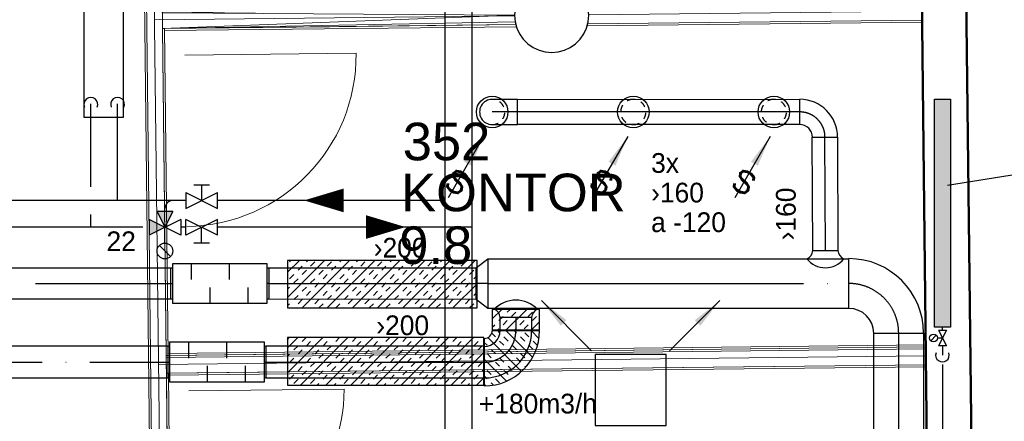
# Model space of a CAD drawing. Header units: millimetres. Extents: x 0 to 83130, y 0 to 57204.
# Tile 24 of 67: x 8817 to 15054, y 32799 to 35342. Entities that reach past the tile are written whole.
import ezdxf
from ezdxf.enums import TextEntityAlignment as Align

# ---------------------------------------------------------------- set-up
doc = ezdxf.new("R2010")
doc.units = ezdxf.units.MM
doc.header["$LTSCALE"] = 100
doc.header["$MEASUREMENT"] = 0
doc.header["$PDMODE"] = 1
for name, pattern in [('2V-CENT', [23, 20, -1.5, 0, -1.5]), ('V-GOMD', [0.8, 0.4, -0.4]), ('V-KU', [2, 1, 1]), ('V-V', [2, 1, 1])]:
    doc.linetypes.add(name, pattern=pattern)
doc.layers.get('0').update_dxf_attribs({"linetype": 'CONTINUOUS'})
for name, color, linetype in [('20603A200D001$0$832 Rominfo', 7, 'CONTINUOUS'), ('V060-', 3, 'CONTINUOUS'), ('V061-', 1, 'CONTINUOUS'), ('V070-', 3, 'CONTINUOUS'), ('V071-', 1, 'CONTINUOUS'), ('V100-', 6, 'CONTINUOUS'), ('V101', 3, 'CONTINUOUS'), ('V110', 1, 'CONTINUOUS'), ('V110-', 6, 'CONTINUOUS'), ('V111-', 1, 'CONTINUOUS'), ('xref', 7, 'CONTINUOUS')]:
    doc.layers.add(name, color=color, linetype=linetype)
for name, color, linetype, lineweight in [('20603A200D001$0$A-DOOR', 31, 'CONTINUOUS', 13), ('20603A200D001$0$A-WALL', 7, 'CONTINUOUS', 13), ('20603A200D001$0$S-COLS', 7, 'CONTINUOUS', 9)]:
    doc.layers.add(name, color=color, linetype=linetype, lineweight=lineweight)
doc.styles.add('20603A200D001$0$Arial', font='arial.ttf', dxfattribs={"height": 238.125})
doc.styles.add('FISO', font='fiso')
doc.styles.add('ISO', font='ISO')
doc.styles.add('SIMPLEX', font='SIMPLEX')

# ---------------------------------------------------------------- blocks, each defined once
blk = doc.blocks.new('TAK_P', base_point=(16247.5, 22586.5))
for p, q in [((16248, 22587), (16247, 22587)), ((16247, 22587), (16247, 22586)), ((16248, 22586), (16248, 22587)), ((16247, 22586), (16248, 22586))]:
    blk.add_line(p, q)
blk = doc.blocks.new('V420', base_point=(455, 404.5))
blk.add_line((455, 404.5), (464, 404.5))
blk.add_solid([(455, 404.5), (459, 405), (459, 404)])
blk = doc.blocks.new('V421', base_point=(455.5, 404.5))
at = {"rotation": 180}
blk.add_blockref('V420', (464.5, 404.5), dxfattribs=at)
blk = doc.blocks.new('V422', base_point=(16230, 22585))
blk.add_blockref('V420', (16230, 22585))
at = {"style": 'SIMPLEX'}
blk.add_text('s', height=4, rotation=90, dxfattribs=at).set_placement((16238, 22585), align=Align.CENTER)
blk = doc.blocks.new('CIRC_P', base_point=(16254, 22587))
blk.add_circle((16254, 22587), 0.5)
blk = doc.blocks.new('CBOJ90_NB', base_point=(86107.402, 31352.24))
at = {"color": 0, "linetype": 'ByBlock'}
blk.add_line((86106.402, 31352.24), (86107.402, 31352.24), dxfattribs=at)
blk = doc.blocks.new('CBOJ90_PB', base_point=(86107, 31352))
at = {"color": 0, "linetype": 'ByBlock'}
blk.add_arc((86106, 31353), 1, 270, 360, dxfattribs=at)
blk = doc.blocks.new('KBOJ90_PB', base_point=(86107, 31352))
at = {"color": 0, "linetype": 'ByBlock'}
for p, q in [((86106.5, 31353), (86107.5, 31353)), ((86106, 31352.5), (86106, 31351.5))]:
    blk.add_line(p, q, dxfattribs=at)
for radius in [1.5, 0.5]:
    blk.add_arc((86106, 31353), radius, 270, 360, dxfattribs=at)
blk = doc.blocks.new('3BOJ90_PB', base_point=(86107, 31352))
for p in [(86107, 31353), (86106, 31352)]:
    blk.add_point(p)
at = {"color": 1, "linetype": '2V-CENT'}
blk.add_blockref('CBOJ90_PB', (86107, 31352), dxfattribs=at)
at = {"color": 0, "linetype": 'ByBlock'}
blk.add_blockref('KBOJ90_PB', (86107, 31352), dxfattribs=at)
at = {"style": 'ISO', "flags": 3}
blk.add_attdef('0', (86107, 31352), '', height=1, dxfattribs=at)
blk = doc.blocks.new('LD_P')
for p, q in [((-0.5, 0.5), (-0.5, -0.5)), ((0.5, 0.5), (-0.5, 0.5)), ((0.5, -0.5), (0.5, 0.5)), ((-0.5, -0.5), (0.5, -0.5))]:
    blk.add_line(p, q)
at = {"color": 1}
for p, q in [((-0.3, 0.5), (-0.3, 0.1)), ((0.1, 0.5), (0.1, 0.1)), ((-0.1, -0.5), (-0.1, -0.1)), ((0.3, -0.5), (0.3, -0.1))]:
    blk.add_line(p, q, dxfattribs=at)
blk = doc.blocks.new('C3A', base_point=(16246, 22590.5))
at = {"color": 0, "linetype": 'ByBlock'}
blk.add_line((16247, 22590.5), (16246, 22590.5), dxfattribs=at)
blk = doc.blocks.new('K3A', base_point=(16246, 22590.5))
at = {"color": 0, "linetype": 'ByBlock'}
for p, q in [((16246, 22591), (16247, 22591)), ((16247, 22591), (16247, 22590)), ((16247, 22590), (16246, 22590))]:
    blk.add_line(p, q, dxfattribs=at)
blk = doc.blocks.new('33A', base_point=(16246, 22590.5))
blk.add_point((16247, 22590.5))
at = {"color": 0, "linetype": 'ByBlock'}
blk.add_blockref('K3A', (16246, 22590.5), dxfattribs=at)
at = {"color": 1, "linetype": '2V-CENT'}
blk.add_blockref('C3A', (16246, 22590.5), dxfattribs=at)
at = {"style": 'SIMPLEX', "flags": 3}
blk.add_attdef('0', (16246, 22590.5), '', height=1, dxfattribs=at)
blk = doc.blocks.new('CCDIMF_315X200X75', base_point=(3095.5, 30301.1))
at = {"color": 0, "linetype": 'ByBlock'}
blk.add_line((3058, 30301.1), (3133, 30301.1), dxfattribs=at)
blk = doc.blocks.new('KCDIMF_315X200X75', base_point=(3095.5, 30301.1))
at = {"color": 0, "linetype": 'ByBlock'}
for p, q in [((3058, 30143.6), (3058, 30458.6)), ((3058, 30458.6), (3133, 30401.1)), ((3133, 30401.1), (3133, 30201.1)), ((3133, 30201.1), (3058, 30143.6))]:
    blk.add_line(p, q, dxfattribs=at)
blk = doc.blocks.new('3CDIMF_315X200X75', base_point=(3095.5, 30301.1))
for p in [(3058, 30301.1), (3133, 30301.1)]:
    blk.add_point(p)
at = {"color": 0, "linetype": 'ByBlock'}
blk.add_blockref('KCDIMF_315X200X75', (3095.5, 30301.1), dxfattribs=at)
at = {"color": 1, "linetype": '2V-CENT'}
blk.add_blockref('CCDIMF_315X200X75', (3095.5, 30301.1), dxfattribs=at)
at = {"style": 'SIMPLEX', "flags": 3}
blk.add_attdef('0', (3095.5, 30301.1), '', height=1, dxfattribs=at)
blk = doc.blocks.new('*X129')
at = {"color": 0}
for p, q in [((2187.4, 46416.9), (2237.8, 46467.3)), ((2187.4, 46257.8), (2356.8, 46427.2)), ((2253.9, 46430.4), (2280.4, 46456.9)), ((2280.4, 46403.9), (2306.9, 46430.4)), ((2386.5, 46403.9), (2389.4, 46406.8)), ((2200.9, 46377.4), (2227.4, 46403.9)), ((2227.4, 46350.8), (2253.9, 46377.4)), ((2232.1, 46143.4), (2445.7, 46357.1)), ((2333.5, 46350.8), (2360, 46377.4)), ((2360, 46324.3), (2386.5, 46350.8)), ((2413, 46377.4), (2419, 46383.4)), ((2187.4, 46310.9), (2200.9, 46324.3)), ((2280.4, 46297.8), (2306.9, 46324.3)), ((2306.9, 46271.3), (2333.5, 46297.8)), ((2413, 46271.3), (2439.5, 46297.8)), ((2466, 46324.3), (2469.6, 46327.9)), ((2187.4, 46204.8), (2200.9, 46218.3)), ((2227.4, 46244.8), (2253.9, 46271.3)), ((2253.9, 46218.3), (2280.4, 46244.8)), ((2360, 46218.3), (2386.5, 46244.8)), ((2368.7, 46120.9), (2508.3, 46260.6)), ((2386.5, 46191.8), (2413, 46218.3)), ((2439.5, 46244.8), (2466, 46271.3)), ((2492.6, 46191.8), (2519.1, 46218.3)), ((2203.8, 46168.2), (2227.4, 46191.8)), ((2306.9, 46165.2), (2333.5, 46191.8)), ((2333.5, 46138.7), (2360, 46165.2)), ((2439.5, 46138.7), (2466, 46165.2)), ((2519.1, 46165.2), (2532.6, 46178.8)), ((2262.6, 46120.9), (2280.4, 46138.7)), ((2474.8, 46120.9), (2492.6, 46138.7)), ((2527.8, 46120.9), (2537.3, 46130.4))]:
    blk.add_line(p, q, dxfattribs=at)
blk = doc.blocks.new('*X137')
at = {"color": 0}
for p, q in [((10514.2, 33583.6), (10747.5, 33816.9)), ((10514.2, 33742.7), (10588.4, 33816.9)), ((10527.1, 33808.5), (10535.4, 33816.9)), ((10606.6, 33516.9), (10906.6, 33816.9)), ((10633.1, 33808.5), (10641.4, 33816.9)), ((10659.6, 33782), (10686.2, 33808.5)), ((10765.7, 33516.9), (11065.7, 33816.9)), ((10765.7, 33782), (10792.2, 33808.5)), ((10845.3, 33808.5), (10853.6, 33816.9)), ((10924.8, 33516.9), (11224.8, 33816.9)), ((10951.3, 33808.5), (10959.6, 33816.9)), ((10977.8, 33782), (11004.3, 33808.5)), ((11083.9, 33516.9), (11383.9, 33816.9)), ((11083.9, 33782), (11110.4, 33808.5)), ((11163.4, 33808.5), (11171.8, 33816.9)), ((11243, 33516.9), (11543, 33816.9)), ((11269.5, 33808.5), (11277.8, 33816.9)), ((11296, 33782), (11322.5, 33808.5)), ((11402.1, 33516.9), (11702.1, 33816.9)), ((11402.1, 33782), (11428.6, 33808.5)), ((11481.6, 33808.5), (11490, 33816.9)), ((11587.7, 33808.5), (11596, 33816.9)), ((11614.2, 33782), (11640.7, 33808.5)), ((10580.1, 33755.5), (10606.6, 33782)), ((10606.6, 33729), (10633.1, 33755.5)), ((10712.7, 33729), (10739.2, 33755.5)), ((10792.2, 33755.5), (10818.7, 33782)), ((10898.3, 33755.5), (10924.8, 33782)), ((10924.8, 33729), (10951.3, 33755.5)), ((11030.9, 33729), (11057.4, 33755.5)), ((11110.4, 33755.5), (11136.9, 33782)), ((11216.5, 33755.5), (11243, 33782)), ((11243, 33729), (11269.5, 33755.5)), ((11349.1, 33729), (11375.6, 33755.5)), ((11428.6, 33755.5), (11455.1, 33782)), ((11534.7, 33755.5), (11561.2, 33782)), ((11561.2, 33729), (11587.7, 33755.5)), ((11667.3, 33729), (11693.8, 33755.5)), ((10527.1, 33702.5), (10553.6, 33729)), ((10553.6, 33676), (10580.1, 33702.5)), ((10659.6, 33676), (10686.2, 33702.5)), ((10739.2, 33702.5), (10765.7, 33729)), ((10845.3, 33702.5), (10871.8, 33729)), ((10871.8, 33676), (10898.3, 33702.5)), ((10977.8, 33676), (11004.3, 33702.5)), ((11057.4, 33702.5), (11083.9, 33729)), ((11163.4, 33702.5), (11190, 33729)), ((11190, 33676), (11216.5, 33702.5)), ((11296, 33676), (11322.5, 33702.5)), ((11375.6, 33702.5), (11402.1, 33729)), ((11481.6, 33702.5), (11508.2, 33729)), ((11508.2, 33676), (11534.7, 33702.5)), ((11614.2, 33676), (11640.7, 33702.5)), ((11693.8, 33702.5), (11714.2, 33722.9)), ((10514.2, 33636.6), (10527.1, 33649.4)), ((10606.6, 33622.9), (10633.1, 33649.4)), ((10633.1, 33596.4), (10659.6, 33622.9)), ((10686.2, 33649.4), (10712.7, 33676)), ((10739.2, 33596.4), (10765.7, 33622.9)), ((10792.2, 33649.4), (10818.7, 33676)), ((10818.7, 33622.9), (10845.3, 33649.4)), ((10924.8, 33622.9), (10951.3, 33649.4)), ((10951.3, 33596.4), (10977.8, 33622.9)), ((11004.3, 33649.4), (11030.9, 33676)), ((11057.4, 33596.4), (11083.9, 33622.9)), ((11110.4, 33649.4), (11136.9, 33676)), ((11136.9, 33622.9), (11163.4, 33649.4)), ((11243, 33622.9), (11269.5, 33649.4)), ((11269.5, 33596.4), (11296, 33622.9)), ((11322.5, 33649.4), (11349.1, 33676)), ((11375.6, 33596.4), (11402.1, 33622.9)), ((11428.6, 33649.4), (11455.1, 33676)), ((11455.1, 33622.9), (11481.6, 33649.4)), ((11561.2, 33516.9), (11714.2, 33669.9)), ((11561.2, 33622.9), (11587.7, 33649.4)), ((11587.7, 33596.4), (11614.2, 33622.9)), ((11640.7, 33649.4), (11667.3, 33676)), ((10553.6, 33569.9), (10580.1, 33596.4)), ((10580.1, 33543.4), (10606.6, 33569.9)), ((10686.2, 33543.4), (10712.7, 33569.9)), ((10765.7, 33569.9), (10792.2, 33596.4)), ((10871.8, 33569.9), (10898.3, 33596.4)), ((10898.3, 33543.4), (10924.8, 33569.9)), ((11004.3, 33543.4), (11030.9, 33569.9)), ((11083.9, 33569.9), (11110.4, 33596.4)), ((11190, 33569.9), (11216.5, 33596.4)), ((11216.5, 33543.4), (11243, 33569.9)), ((11322.5, 33543.4), (11349.1, 33569.9)), ((11402.1, 33569.9), (11428.6, 33596.4)), ((11508.2, 33569.9), (11534.7, 33596.4)), ((11534.7, 33543.4), (11561.2, 33569.9)), ((11640.7, 33543.4), (11667.3, 33569.9)), ((11693.8, 33596.4), (11714.2, 33616.8)), ((10514.2, 33530.5), (10527.1, 33543.4)), ((10712.7, 33516.9), (10739.2, 33543.4)), ((10818.7, 33516.9), (10845.3, 33543.4)), ((11030.9, 33516.9), (11057.4, 33543.4)), ((11136.9, 33516.9), (11163.4, 33543.4)), ((11349.1, 33516.9), (11375.6, 33543.4)), ((11455.1, 33516.9), (11481.6, 33543.4)), ((11667.3, 33516.9), (11693.8, 33543.4)), ((11810.6, 33448), (11870.3, 33507.7)), ((11810.6, 33501.1), (11817.2, 33507.7)), ((11899.4, 33377.8), (12029.4, 33507.7)), ((11905.9, 33490.3), (11923.3, 33507.7)), ((11852.9, 33437.3), (11879.4, 33463.8)), ((11879.4, 33410.8), (11905.9, 33437.3)), ((11932.4, 33463.8), (11958.9, 33490.3)), ((11985.5, 33410.8), (12012, 33437.3)), ((12038.5, 33463.8), (12065, 33490.3)), ((12065, 33437.3), (12091.5, 33463.8)), ((11810.6, 33395), (11826.4, 33410.8)), ((11846.4, 33377.8), (11852.9, 33384.3)), ((11952.5, 33377.8), (11958.9, 33384.3)), ((12012, 33384.3), (12038.5, 33410.8)), ((12058.5, 33377.8), (12109.4, 33428.7)), ((10514.2, 33106.3), (10737, 33329)), ((10514.2, 33265.4), (10577.9, 33329)), ((10514.2, 33318.4), (10524.8, 33329)), ((10596.1, 33029), (10896.1, 33329)), ((10606.6, 33304.7), (10630.9, 33329)), ((10755.2, 33029), (11055.2, 33329)), ((10818.7, 33304.7), (10843, 33329)), ((10914.3, 33029), (11214.3, 33329)), ((10924.8, 33304.7), (10949.1, 33329)), ((11073.4, 33029), (11373.4, 33329)), ((11136.9, 33304.7), (11161.2, 33329)), ((11232.5, 33029), (11532.5, 33329)), ((11243, 33304.7), (11267.3, 33329)), ((11391.6, 33029), (11691.6, 33329)), ((11455.1, 33304.7), (11479.4, 33329)), ((11561.2, 33304.7), (11585.5, 33329)), ((10553.6, 33251.7), (10580.1, 33278.2)), ((10580.1, 33225.2), (10606.6, 33251.7)), ((10633.1, 33278.2), (10659.6, 33304.7)), ((10686.2, 33225.2), (10712.7, 33251.7)), ((10739.2, 33278.2), (10765.7, 33304.7)), ((10765.7, 33251.7), (10792.2, 33278.2)), ((10871.8, 33251.7), (10898.3, 33278.2)), ((10898.3, 33225.2), (10924.8, 33251.7)), ((10951.3, 33278.2), (10977.8, 33304.7)), ((11004.3, 33225.2), (11030.9, 33251.7)), ((11057.4, 33278.2), (11083.9, 33304.7)), ((11083.9, 33251.7), (11110.4, 33278.2)), ((11190, 33251.7), (11216.5, 33278.2)), ((11216.5, 33225.2), (11243, 33251.7)), ((11269.5, 33278.2), (11296, 33304.7)), ((11322.5, 33225.2), (11349.1, 33251.7)), ((11375.6, 33278.2), (11402.1, 33304.7)), ((11402.1, 33251.7), (11428.6, 33278.2)), ((11508.2, 33251.7), (11534.7, 33278.2)), ((11534.7, 33225.2), (11561.2, 33251.7)), ((11587.7, 33278.2), (11614.2, 33304.7)), ((11640.7, 33225.2), (11667.3, 33251.7)), ((11693.8, 33278.2), (11720.3, 33304.7)), ((11720.3, 33251.7), (11746.8, 33278.2)), ((10514.2, 33212.3), (10527.1, 33225.2)), ((10527.1, 33172.1), (10553.6, 33198.7)), ((10633.1, 33172.1), (10659.6, 33198.7)), ((10712.7, 33198.7), (10739.2, 33225.2)), ((10818.7, 33198.7), (10845.3, 33225.2)), ((10845.3, 33172.1), (10871.8, 33198.7)), ((10951.3, 33172.1), (10977.8, 33198.7)), ((11030.9, 33198.7), (11057.4, 33225.2)), ((11136.9, 33198.7), (11163.4, 33225.2)), ((11163.4, 33172.1), (11190, 33198.7)), ((11269.5, 33172.1), (11296, 33198.7)), ((11349.1, 33198.7), (11375.6, 33225.2)), ((11455.1, 33198.7), (11481.6, 33225.2)), ((11481.6, 33172.1), (11508.2, 33198.7)), ((11550.7, 33029), (11756.4, 33234.8)), ((11587.7, 33172.1), (11614.2, 33198.7)), ((11667.3, 33198.7), (11693.8, 33225.2)), ((10580.1, 33119.1), (10606.6, 33145.6)), ((10659.6, 33145.6), (10686.2, 33172.1)), ((10765.7, 33145.6), (10792.2, 33172.1)), ((10792.2, 33119.1), (10818.7, 33145.6)), ((10898.3, 33119.1), (10924.8, 33145.6)), ((10977.8, 33145.6), (11004.3, 33172.1)), ((11083.9, 33145.6), (11110.4, 33172.1)), ((11110.4, 33119.1), (11136.9, 33145.6)), ((11216.5, 33119.1), (11243, 33145.6)), ((11296, 33145.6), (11322.5, 33172.1)), ((11402.1, 33145.6), (11428.6, 33172.1)), ((11428.6, 33119.1), (11455.1, 33145.6)), ((11534.7, 33119.1), (11561.2, 33145.6)), ((11614.2, 33145.6), (11640.7, 33172.1)), ((11720.3, 33145.6), (11746.8, 33172.1)), ((11746.8, 33119.1), (11756.4, 33128.7)), ((10527.1, 33066.1), (10553.6, 33092.6)), ((10553.6, 33039.6), (10580.1, 33066.1)), ((10606.6, 33092.6), (10633.1, 33119.1)), ((10659.6, 33039.6), (10686.2, 33066.1)), ((10712.7, 33092.6), (10739.2, 33119.1)), ((10739.2, 33066.1), (10765.7, 33092.6)), ((10845.3, 33066.1), (10871.8, 33092.6)), ((10871.8, 33039.6), (10898.3, 33066.1)), ((10924.8, 33092.6), (10951.3, 33119.1)), ((10977.8, 33039.6), (11004.3, 33066.1)), ((11030.9, 33092.6), (11057.4, 33119.1)), ((11057.4, 33066.1), (11083.9, 33092.6)), ((11163.4, 33066.1), (11190, 33092.6)), ((11190, 33039.6), (11216.5, 33066.1)), ((11243, 33092.6), (11269.5, 33119.1)), ((11296, 33039.6), (11322.5, 33066.1)), ((11349.1, 33092.6), (11375.6, 33119.1)), ((11375.6, 33066.1), (11402.1, 33092.6)), ((11481.6, 33066.1), (11508.2, 33092.6)), ((11508.2, 33039.6), (11534.7, 33066.1)), ((11561.2, 33092.6), (11587.7, 33119.1)), ((11614.2, 33039.6), (11640.7, 33066.1)), ((11667.3, 33092.6), (11693.8, 33119.1)), ((11693.8, 33066.1), (11720.3, 33092.6)), ((11709.8, 33029), (11756.4, 33075.7)), ((10702.1, 33029), (10712.7, 33039.6)), ((10808.2, 33029), (10818.7, 33039.6)), ((11020.3, 33029), (11030.9, 33039.6)), ((11126.4, 33029), (11136.9, 33039.6)), ((11338.5, 33029), (11349.1, 33039.6)), ((11444.6, 33029), (11455.1, 33039.6)), ((11656.7, 33029), (11667.3, 33039.6))]:
    blk.add_line(p, q, dxfattribs=at)
blk = doc.blocks.new('20603A200D001$0$IV01_24dB 543304 - IV01_24dB 2-321038-P03')
at = {"layer": '20603A200D001$0$A-WALL'}
blk.add_line((25003.4, 45216.2), (25222.6, 25751.5), dxfattribs=at)
blk = doc.blocks.new('20603A200D001$0$IV01_24dB 543304 - IV01_24dB-321031-P03')
at = {"layer": '20603A200D001$0$A-WALL'}
for p, q in [((25172.6, 25751), (24954, 45165.6)), ((24954, 45165.6), (25172.6, 25751)), ((24954, 45165.6), (25172.6, 25751)), ((25054, 45166.8), (25272.6, 25752.1)), ((24941.1, 45152.5), (25159.6, 25750.8)), ((24954.1, 45152.6), (25172.6, 25751)), ((24954.1, 45152.6), (25172.6, 25751)), ((24954.1, 45152.6), (25172.6, 25751)), ((25086.6, 42268.8), (25248.1, 27934.4)), ((25086.6, 42268.8), (25248.1, 27934.4)), ((25191.5, 32955), (25204.5, 32955.2)), ((25204.5, 32955.2), (25191.5, 32955)), ((25204.5, 32955.2), (25191.5, 32955)), ((25214.8, 30886), (25191.5, 32955)), ((25191.5, 32955), (25214.8, 30886)), ((25191.5, 32955), (25214.8, 30886)), ((25204.5, 32955.2), (25204.7, 32942.2)), ((25204.5, 32955.2), (25227.8, 30886.2)), ((25204.5, 32955.2), (25204.7, 32942.2)), ((25214.8, 30886), (25227.8, 30886.2)), ((25214.8, 30886), (25227.8, 30886.2)), ((25227.8, 30886.2), (25214.8, 30886)), ((25227.7, 30899.2), (25227.8, 30886.2)), ((25227.7, 30899.2), (25227.8, 30886.2)), ((25229.1, 30773.2), (25216.1, 30773)), ((25229.1, 30773.2), (25216.1, 30773)), ((25216.1, 30773), (25229.1, 30773.2)), ((25248.1, 27934.4), (25216.1, 30773)), ((25216.1, 30773), (25248.1, 27934.4)), ((25216.1, 30773), (25248.1, 27934.4)), ((25261.1, 27934.5), (25229.1, 30773.2)), ((25229.2, 30760.2), (25229.1, 30773.2)), ((25229.1, 30773.2), (25229.2, 30760.2))]:
    blk.add_line(p, q, dxfattribs=at)
blk = doc.blocks.new('20603A200D001$0$IV01_24dB 543304 - IV01_24dB 543304-321035-P03')
for name in ['20603A200D001$0$IV01_24dB 543304 - IV01_24dB-321031-P03', '20603A200D001$0$IV01_24dB 543304 - IV01_24dB 2-321038-P03']:
    blk.add_blockref(name, (0, 0))
blk = doc.blocks.new('20603A200D001$0$IV02_37dB 554661 - IV02_37dB 2-321196-P03')
at = {"layer": '20603A200D001$0$A-WALL'}
for p, q in [((27891.4, 33041.9), (30001.5, 33065.7)), ((25140.9, 33011), (27421.8, 33036.7))]:
    blk.add_line(p, q, dxfattribs=at)
blk = doc.blocks.new('20603A200D001$0$IV02_37dB 554661 - IV02_37dB-321189-P03')
at = {"layer": '20603A200D001$0$A-WALL'}
for p, q in [((30000.7, 33135.2), (27879.7, 33111.3)), ((27883.1, 33098.3), (30000.8, 33122.2)), ((27883.1, 33098.3), (30000.8, 33122.2)), ((30000.8, 33122.2), (27883.1, 33098.3)), ((30000.8, 33122.2), (27883.1, 33098.3)), ((30000.8, 33122.2), (27883.1, 33098.3)), ((27883.1, 33098.3), (30000.8, 33122.2)), ((30000.8, 33122.2), (30000.7, 33135.2)), ((30001, 33109.2), (30000.8, 33122.2)), ((27428.7, 33093.2), (25190.2, 33068)), ((27428.7, 33093.2), (25190.2, 33068)), ((25190.2, 33068), (27428.7, 33093.2)), ((25190.2, 33068), (25190.4, 33055)), ((25190.2, 33068), (25190.4, 33055)), ((25190.4, 33055), (25190.2, 33068)), ((27425.2, 33080.2), (25190.4, 33055)), ((27425.2, 33080.2), (25190.4, 33055)), ((25190.4, 33055), (27425.2, 33080.2)), ((25190.4, 33055), (27425.2, 33080.2)), ((27425.2, 33080.2), (25190.4, 33055)), ((25190.4, 33055), (27425.2, 33080.1)), ((26370.2, 33068.3), (25190.4, 33055)), ((27432.2, 33106.3), (25203.1, 33081.2)), ((25203.1, 33081.2), (25203.2, 33068.2)), ((25203.1, 33081.2), (25203.2, 33068.2)), ((25203.2, 33068.2), (25203.1, 33081.2)), ((25203.2, 33068.2), (27428.7, 33093.2)), ((25203.2, 33068.2), (27428.7, 33093.2)), ((27428.7, 33093.2), (25203.2, 33068.2)), ((26370.2, 33068.3), (27425.2, 33080.2)), ((27425.2, 33080.2), (26370.2, 33068.3)), ((27421.6, 33039.3), (27423.5, 33060.8)), ((27423.5, 33060.8), (27425.2, 33080.1)), ((27425.2, 33080.2), (27428.7, 33093.2)), ((27425.2, 33080.1), (27425.2, 33080.1)), ((27425.2, 33080.1), (27425.2, 33080.1)), ((27428.7, 33093.2), (27432.2, 33106.3)), ((27879.7, 33111.3), (27883.1, 33098.3)), ((27883.1, 33098.3), (27886.6, 33085.4)), ((27886.6, 33085.4), (30001, 33109.2)), ((27886.6, 33085.4), (30001, 33109.2)), ((30001, 33109.2), (27886.6, 33085.4)), ((30001, 33109.2), (27886.6, 33085.4)), ((30001, 33109.2), (27886.6, 33085.4)), ((27886.6, 33085.4), (30001, 33109.2)), ((27886.6, 33085.4), (27888, 33080.1)), ((27888, 33080.1), (27891.6, 33039.3)), ((30002.1, 33009.2), (30001, 33109.2)), ((25190.4, 33055), (25190.9, 33007.8)), ((25190.4, 33055), (25191.5, 32955)), ((27421.6, 33039.3), (25190.4, 33055)), ((25190.4, 33055), (25190.9, 33007.8)), ((25190.4, 33055), (25191.5, 32955)), ((25190.9, 33007.8), (25191.5, 32955)), ((27421.6, 33039.3), (25191.5, 32955)), ((27425.2, 32998.5), (25191.5, 32955)), ((27423.3, 33020), (27421.6, 33039.3)), ((27425.2, 32998.5), (27423.3, 33020)), ((27425.2, 32998.5), (27427.5, 32989.9)), ((27881, 32972.3), (30002.2, 32996.2)), ((27884.5, 32985.4), (30002.1, 33009.2)), ((27884.5, 32985.4), (30002.1, 33009.2)), ((30002.1, 33009.2), (27884.5, 32985.4)), ((30002.1, 33009.2), (27884.5, 32985.4)), ((30002.1, 33009.2), (27884.5, 32985.4)), ((27884.5, 32985.4), (30002.1, 33009.2)), ((27888, 32998.5), (27884.5, 32985.4)), ((27891.6, 33039.3), (27888, 32998.5)), ((30002.2, 32996.2), (30002.1, 33009.2)), ((25191.5, 32955), (27430.1, 32980.2)), ((25191.5, 32955), (27430.1, 32980.2)), ((25191.5, 32955), (26248.3, 32966.9)), ((25191.5, 32955), (26248.3, 32966.9)), ((25204.5, 32955.2), (27430.1, 32980.2)), ((27430.1, 32980.2), (25204.5, 32955.2)), ((27430.1, 32980.2), (25204.5, 32955.2)), ((25204.5, 32955.2), (25204.7, 32942.2)), ((25204.5, 32955.2), (25204.7, 32942.2)), ((25204.7, 32942.2), (25204.5, 32955.2)), ((25204.7, 32942.2), (27433.5, 32967.3)), ((26248.3, 32966.9), (27430.1, 32980.2)), ((27430.1, 32980.2), (27427.5, 32989.9)), ((27433.5, 32967.3), (27430.1, 32980.2)), ((27884.5, 32985.4), (27881, 32972.3))]:
    blk.add_line(p, q, dxfattribs=at)
blk = doc.blocks.new('20603A200D001$0$IV02_37dB 554661 - IV02_37dB 554661-321193-P03')
for name in ['20603A200D001$0$IV02_37dB 554661 - IV02_37dB-321189-P03', '20603A200D001$0$IV02_37dB 554661 - IV02_37dB 2-321196-P03']:
    blk.add_blockref(name, (0, 0))
blk = doc.blocks.new('20603A200D001$0$IV02_37dB 555161 - IV02_37dB 2-321205-P03')
at = {"layer": '20603A200D001$0$A-WALL'}
blk.add_line((25165.5, 30829), (30026, 30883.7), dxfattribs=at)
blk = doc.blocks.new('20603A200D001$0$IV02_37dB 555161 - IV02_37dB-321198-P03')
at = {"layer": '20603A200D001$0$A-WALL'}
for p, q in [((30025.4, 30940.2), (25214.8, 30886)), ((30025.4, 30940.2), (25214.8, 30886)), ((25214.8, 30886), (30025.4, 30940.2)), ((30025.2, 30953.2), (25227.7, 30899.2)), ((25227.8, 30886.2), (30025.4, 30940.2)), ((25227.8, 30886.2), (30025.4, 30940.2)), ((30025.4, 30940.2), (25227.8, 30886.2)), ((30025.4, 30940.2), (30025.2, 30953.2)), ((30025.5, 30927.2), (30025.4, 30940.2)), ((25214.8, 30886), (25215, 30873)), ((25214.8, 30886), (25215, 30873)), ((25215, 30873), (25214.8, 30886)), ((25215, 30873), (30025.5, 30927.2)), ((25215, 30873), (30025.5, 30927.2)), ((30025.5, 30927.2), (25215, 30873)), ((30025.5, 30927.2), (25215, 30873)), ((30025.5, 30927.2), (25215, 30873)), ((25215, 30873), (30025.5, 30927.2)), ((25227.7, 30899.2), (25227.8, 30886.2)), ((25227.7, 30899.2), (25227.8, 30886.2)), ((25227.8, 30886.2), (25227.7, 30899.2)), ((30026.7, 30827.2), (30025.5, 30927.2)), ((25215, 30873), (25216.1, 30773)), ((25215, 30873), (25216.1, 30773)), ((25216.1, 30773), (25215, 30873)), ((25216.1, 30773), (30026.7, 30827.2)), ((25216.1, 30773), (30026.7, 30827.2)), ((30026.7, 30827.2), (25216.1, 30773)), ((30026.7, 30827.2), (25229.1, 30773.2)), ((30026.7, 30827.2), (25229.1, 30773.2)), ((25229.1, 30773.2), (30026.7, 30827.2)), ((25229.2, 30760.2), (30026.8, 30814.2)), ((30026.8, 30814.2), (30026.7, 30827.2)), ((25229.1, 30773.2), (25229.2, 30760.2)), ((25229.1, 30773.2), (25229.2, 30760.2)), ((25229.2, 30760.2), (25229.1, 30773.2))]:
    blk.add_line(p, q, dxfattribs=at)
blk = doc.blocks.new('20603A200D001$0$IV02_37dB 555161 - IV02_37dB 555161-321202-P03')
for name in ['20603A200D001$0$IV02_37dB 555161 - IV02_37dB-321198-P03', '20603A200D001$0$IV02_37dB 555161 - IV02_37dB 2-321205-P03']:
    blk.add_blockref(name, (0, 0))
blk = doc.blocks.new('20603A200D001$0$DOOR 88 - DOOR 88-404030-P03')
at = {"layer": '20603A200D001$0$A-DOOR'}
blk.add_line((25333.4, 32787.1), (26417.3, 32799.4), dxfattribs=at)
blk.add_arc((25333.4, 32787.1), 1084, 270.6452, 0.6452, dxfattribs=at)
blk = doc.blocks.new('20603A200D001$0$DOOR 89 - DOOR 89-404067-P03')
at = {"layer": '20603A200D001$0$A-DOOR'}
blk.add_line((25357.4, 30661.6), (26341.3, 30672.7), dxfattribs=at)
blk.add_arc((25357.4, 30661.6), 984, 270.6452, 0.6452, dxfattribs=at)
blk = doc.blocks.new('20603A200D001$0$COLUMN 518587 - COLUMN 518587-372124-P03')
at = {"layer": '20603A200D001$0$S-COLS', "lineweight": 30}
for p, q in [((-117.5, 203.5), (-151.1, 180)), ((-80.4, 220.8), (-117.5, 203.5)), ((-40.8, 231.4), (-80.4, 220.8)), ((0, 235), (-40.8, 231.4)), ((40.8, 231.4), (0, 235)), ((80.4, 220.8), (40.8, 231.4)), ((117.5, 203.5), (80.4, 220.8)), ((151.1, 180), (117.5, 203.5)), ((-180, 151.1), (-203.5, 117.5)), ((-151.1, 180), (-180, 151.1)), ((180, 151.1), (151.1, 180)), ((203.5, 117.5), (180, 151.1)), ((-220.8, 80.4), (-231.4, 40.8)), ((-203.5, 117.5), (-220.8, 80.4)), ((220.8, 80.4), (203.5, 117.5)), ((231.4, 40.8), (220.8, 80.4)), ((-231.4, 40.8), (-235, 0)), ((-235, 0), (-231.4, -40.8)), ((235, 0), (231.4, 40.8)), ((231.4, -40.8), (235, 0)), ((-231.4, -40.8), (-220.8, -80.4)), ((220.8, -80.4), (231.4, -40.8)), ((-220.8, -80.4), (-203.5, -117.5)), ((-203.5, -117.5), (-180, -151.1)), ((180, -151.1), (203.5, -117.5)), ((203.5, -117.5), (220.8, -80.4)), ((-180, -151.1), (-151.1, -180)), ((-151.1, -180), (-117.5, -203.5)), ((117.5, -203.5), (151.1, -180)), ((151.1, -180), (180, -151.1)), ((-117.5, -203.5), (-80.4, -220.8)), ((-80.4, -220.8), (-40.8, -231.4)), ((-40.8, -231.4), (0, -235)), ((0, -235), (40.8, -231.4)), ((40.8, -231.4), (80.4, -220.8)), ((80.4, -220.8), (117.5, -203.5))]:
    blk.add_line(p, q, dxfattribs=at)
blk = doc.blocks.new('20603A200D001')
at = {"layer": '20603A200D001$0$A-WALL', "lineweight": 50}
for p, q in [((29829.5, 48333.2), (30161.5, 18848.5)), ((30446.8, 18848.5), (30109.5, 48337.1))]:
    blk.add_line(p, q, dxfattribs=at)
at = {"layer": '20603A200D001$0$A-DOOR'}
for name in ['20603A200D001$0$DOOR 88 - DOOR 88-404030-P03', '20603A200D001$0$DOOR 89 - DOOR 89-404067-P03']:
    blk.add_blockref(name, (0, 0), dxfattribs=at)
at = {"layer": '20603A200D001$0$A-WALL'}
for name in ['20603A200D001$0$IV01_24dB 543304 - IV01_24dB 543304-321035-P03', '20603A200D001$0$IV02_37dB 554661 - IV02_37dB 554661-321193-P03', '20603A200D001$0$IV02_37dB 555161 - IV02_37dB 555161-321202-P03']:
    blk.add_blockref(name, (0, 0), dxfattribs=at)
at = {"layer": '20603A200D001$0$S-COLS'}
blk.add_blockref('20603A200D001$0$COLUMN 518587 - COLUMN 518587-372124-P03', (27656.6, 33039.3), dxfattribs=at)
at = {"layer": '20603A200D001$0$832 Rominfo', "style": '20603A200D001$0$Arial'}
for s, p in [('352', (26712.8, 32121.3)), ('KONTOR', (26702.4, 31798.7)), ('9.8', (26690.9, 31464.9))]:
    blk.add_text(s, height=238.12, dxfattribs=at).set_placement(p)

msp = doc.modelspace()

# ---------------------------------------------------------------- linework, layer by layer
at = {"layer": 'V060-', "linetype": 'ByBlock'}
for p, q in [((11970.06, 34837.83, -11), (11810.06, 34837.83, -11)), ((11970.06, 34677.83, -11), (11970.06, 34837.83, -11)), ((11810.06, 34677.83, -11), (11970.06, 34677.83, -11))]:
    msp.add_line(p, q, dxfattribs=at)
at = {"layer": 'V060-', "linetype": 'Continuous'}
for p, q in [((11969.85, 34837.9, -171), (13758.32, 34838.14, -171)), ((13758.32, 34678.14, -171), (11969.85, 34677.9, -171)), ((13840.47, 33880.96, -11), (13838, 34598, -11)), ((13998, 34598, -11), (14000.47, 33880.96, -11)), ((11783.03, 33828.5, -64), (14070, 33828.5, -64)), ((6616.58, 33771.88), (9774.08, 33771.88)), ((10394.08, 33771.88), (11707.88, 33771, -64)), ((9774.08, 33571.88), (6616.58, 33571.88)), ((11707.88, 33571, -64), (10394.08, 33571.88)), ((14070, 33513.5, -64), (11783.03, 33513.5, -64)), ((11860, 33374), (11860, 33456.68)), ((12060, 33456.68), (12060, 33374)), ((14228.12, 32384.43, -64), (14228.12, 33357.47, -64)), ((14543.12, 33357.47, -64), (14543.12, 32384.43, -64)), ((9756.72, 33274.76), (6960.18, 33274.76)), ((11760.81, 33274.76), (10376.72, 33274.76)), ((6960.18, 33074.76), (9756.72, 33074.76)), ((10376.72, 33074.76), (11760.81, 33074.76))]:
    msp.add_line(p, q, dxfattribs=at)
at = {"layer": 'V060-', "color": 1, "linetype": '2V-CENT'}
for p, q in [((13758.32, 34758.14, -171), (11969.85, 34757.9, -171)), ((13920.47, 33880.96, -11), (13918, 34598, -11)), ((6616.58, 33671.88), (9774.08, 33671.88)), ((10394.08, 33671.88), (11707.88, 33671, -64)), ((11783.03, 33671, -64), (14070, 33671, -64)), ((11960, 33456.68), (11960, 33374)), ((14385.62, 32384.43, -64), (14385.62, 33357.47, -64)), ((6960.18, 33174.76), (9756.72, 33174.76)), ((10376.72, 33174.76), (11760.81, 33174.76))]:
    msp.add_line(p, q, dxfattribs=at)
at = {"layer": 'V060-'}
for p, q in [((13840.47, 33880.96, -11), (14000.47, 33880.96, -11)), ((12060, 33456.68), (11860, 33456.68))]:
    msp.add_line(p, q, dxfattribs=at)
at = {"layer": 'V060-', "color": 1, "linetype": 'Continuous'}
for p, q in [((11810, 33374), (12110, 33374)), ((11760, 33324), (11760, 33024))]:
    msp.add_line(p, q, dxfattribs=at)
at = {"layer": 'V060-', "color": 1}
for points in [[(10514.21, 33516.86), (11714.21, 33516.86), (11714.21, 33816.86), (10514.21, 33816.86)], [(11810.58, 33377.81), (12109.4, 33377.81), (12109.4, 33507.73), (11810.58, 33507.73)], [(10514.21, 33029.03), (11756.42, 33029.03), (11756.42, 33329.03), (10514.21, 33329.03)]]:
    msp.add_lwpolyline(points, close=True, dxfattribs=at)
at = {"layer": 'V060-', "linetype": 'ByBlock'}
msp.add_arc((11810.06, 34757.83, -11), 80, 89.99993, 269.99993, dxfattribs=at)
at = {"layer": 'V060-', "linetype": 'V-GOMD'}
for centre, start, end in [((11810.06, 34757.83, -11), 269.99993, 449.99993), ((12703.68, 34757.83, -11), 89.99993, 269.99993), ((12703.68, 34757.83, -11), 269.99993, 449.99993), ((13594.25, 34757.83, -11), 89.99993, 269.99993), ((13594.25, 34757.83, -11), 269.99993, 449.99993)]:
    msp.add_arc(centre, 80, start, end, dxfattribs=at)
at = {"layer": 'V060-'}
for centre, radius, start, end in [((13780.66, 33883.56, -11), 59.87, 292.518662, 357.510131), ((14060.28, 33883.56, -11), 59.87, 182.489869, 247.481338), ((13920.47, 33919.76, -11), 148.44, 218.054624, 321.945376), ((11960, 33373.31), 193, 44.828748, 135.171252), ((11800.19, 33454.08), 59.87, 2.489869, 67.481338), ((12119.81, 33454.08), 59.87, 112.518662, 177.510131)]:
    msp.add_arc(centre, radius, start, end, dxfattribs=at)
at = {"layer": 'V060-', "color": 1, "linetype": 'Continuous'}
for radius in [350, 50]:
    msp.add_arc((11760, 33374), radius, 270, 360, dxfattribs=at)
at = {"layer": 'V060-', "color": 1, "linetype": '2V-CENT'}
msp.add_arc((11760, 33374), 200, 270, 360, dxfattribs=at)
at = {"layer": 'V100-', "color": 1}
for p, q in [((14637.4, 33377.01), (14687.4, 33277.01)), ((14687.4, 33377.01), (14637.4, 33277.01)), ((14637.4, 33377.01), (14687.4, 33377.01)), ((14623.22, 33344.69), (14587.86, 33309.33)), ((14630.54, 33327.01), (14662.4, 33327.01)), ((14687.4, 33277.01), (14637.4, 33277.01))]:
    msp.add_line(p, q, dxfattribs=at)
at = {"layer": 'V100-', "linetype": 'V-V'}
for p, q in [((14662.4, 33377.01), (14662.4, 33394.78)), ((14662.4, 33277.01), (14662.4, 33218.57)), ((14662.4, 33159.61), (14662.4, 32688.33))]:
    msp.add_line(p, q, dxfattribs=at)
at = {"layer": 'V100-', "color": 1}
msp.add_lwpolyline([(14712.4, 33394.78), (14612.4, 33394.78), (14612.4, 34839.78), (14712.4, 34839.78)], close=True, dxfattribs=at)
msp.add_circle((14605.54, 33327.01), 25, dxfattribs=at)
msp.add_arc((14662.4, 33218.57), 43.12, 160.857232, 379.142768, dxfattribs=at)
at = {"layer": 'V100-'}
msp.add_trace([(14612.4, 33394.78), (14712.4, 33394.78), (14612.4, 34839.78), (14712.4, 34839.78)], dxfattribs=at)
at = {"layer": 'V101', "color": 1}
msp.add_line((14694.14, 34294.39), (15797.26, 34473.3), dxfattribs=at)
at = {"layer": 'V110', "color": 1}
for p, q in [((9869.1, 34247.32), (9869.1, 34147.32)), ((9869.1, 34247.32), (10069.1, 34147.32)), ((9869.1, 34147.32), (10069.1, 34247.32)), ((9919.1, 34297.32), (10019.1, 34297.32)), ((9969.1, 34297.32), (9969.1, 34197.32)), ((10069.1, 34147.32), (10069.1, 34247.32)), ((9686.88, 34128.01), (9736.88, 34028.01)), ((9786.88, 34128.01), (9686.88, 34128.01)), ((9786.88, 34128.01), (9736.88, 34028.01)), ((9636.88, 34078.01), (9636.88, 33978.01)), ((9836.88, 33978.01), (9636.88, 34078.01)), ((9836.88, 34078.01), (9636.88, 33978.01)), ((9836.88, 34078.01), (9836.88, 33978.01)), ((9869.1, 33978.01), (9869.1, 34078.01)), ((10069.1, 33978.01), (9869.1, 34078.01)), ((10069.1, 34078.01), (9869.1, 33978.01)), ((10069.1, 33978.01), (10069.1, 34078.01)), ((9736.88, 33928.01), (9736.88, 34028.01)), ((9969.1, 33928.01), (9969.1, 34028.01)), ((9701.52, 33913.37), (9772.23, 33842.66)), ((10019.1, 33928.01), (9919.1, 33928.01))]:
    msp.add_line(p, q, dxfattribs=at)
at = {"layer": 'V110'}
msp.add_lwpolyline([(9473.71, 34725.07), (9473.71, 37325.07), (9223.71, 37325.07), (9223.71, 34725.07)], close=True, dxfattribs=at)
at = {"layer": 'V110', "color": 1}
msp.add_circle((9736.88, 33878.01), 50, dxfattribs=at)
at = {"layer": 'V110-', "linetype": 'V-V'}
for p, q in [((11513.05, 21609.94), (11513.05, 45626.68)), ((11682.35, 21779.24), (11682.35, 45457.38)), ((9736.88, 34128.01), (9736.88, 34147.32))]:
    msp.add_line(p, q, dxfattribs=at)
at = {"layer": 'V110-', "linetype": 'V-KU'}
for p, q in [((9267.46, 34284.82), (9267.46, 34810.21)), ((9436.76, 34197.32), (9436.76, 34810.21)), ((9869.1, 34197.32), (5803.71, 34197.32)), ((11513.05, 34197.32), (10069.1, 34197.32)), ((9267.46, 34028.01), (9267.46, 34109.82)), ((9596.22, 34028.01), (5634.41, 34028.01)), ((9869.1, 34028.01), (9836.88, 34028.01)), ((11682.35, 34028.01), (10069.1, 34028.01))]:
    msp.add_line(p, q, dxfattribs=at)
at = {"layer": 'V110-'}
for points in [[(10618.52, 34198.11, 0, 150, 0), (10868.52, 34198.11, 150, 150, 0)], [(11260.76, 34029.36, 0, 150, 0), (11010.76, 34029.36, 150, 150, 0)]]:
    msp.add_lwpolyline(points, format="xyseb", dxfattribs=at)
at = {"layer": 'V110-', "color": 1}
for centre in [(9267.46, 34806.27), (9436.76, 34806.27)]:
    msp.add_arc(centre, 43.61, 335.410729, 564.589271, dxfattribs=at)
at = {"layer": 'V110-', "linetype": 'V-V'}
msp.add_arc((9786.88, 34147.32), 50, 90, 180, dxfattribs=at)
at = {"layer": 'V110-'}
for points in [[(9786.88, 34128.01), (9686.88, 34128.01), (9736.88, 34028.01)], [(9636.88, 34078.01), (9636.88, 33978.01), (9736.88, 34028.01)]]:
    msp.add_solid(points, dxfattribs=at)

# ---------------------------------------------------------------- block references
at = {"layer": 'V060-', "linetype": 'Continuous'}
for name, p, xscale, yscale, zscale, rotation in [('3BOJ90_PB', (13918.32, 34758.14, -11), 160.0000000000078, 160.0000000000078, 160.0000000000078, 90), ('3BOJ90_PB', (14385, 33671.88, -64), 315, 315, 315, 90), ('33A', (9784.08, 33671.88), 10, 200.0000000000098, 10, 180), ('33A', (9766.72, 33174.76), 10, 200.0000000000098, 10, 180)]:
    msp.add_blockref(name, p, dxfattribs=dict(at, xscale=xscale, yscale=yscale, zscale=zscale, rotation=rotation))
at = {"layer": 'V060-', "color": 1, "linetype": '2V-CENT', "xscale": 160, "yscale": 160, "zscale": 160, "rotation": 180}
msp.add_blockref('CBOJ90_NB', (11810.06, 34757.83, -11), dxfattribs=at)
at = {"layer": 'V060-', "color": 1}
msp.add_blockref('*X137', (0, 0), dxfattribs=at)
at = {"layer": 'V060-', "linetype": 'Continuous', "rotation": 180}
msp.add_blockref('3CDIMF_315X200X75', (11745.38, 33671, -64), dxfattribs=at)
at = {"layer": 'V060-', "xscale": 600, "yscale": 250, "zscale": 600}
for p in [(10084.08, 33671.88), (10066.72, 33174.76)]:
    msp.add_blockref('LD_P', p, dxfattribs=at)
at = {"layer": 'V060-', "linetype": 'Continuous', "yscale": 200.0000000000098}
for name, p, xscale, zscale in [('33A', (10384.08, 33671.88), 10, 10), ('3BOJ90_PB', (11960, 33174), 200.0000000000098, 200.0000000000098), ('33A', (10366.72, 33174.76), 10, 10)]:
    msp.add_blockref(name, p, dxfattribs=dict(at, xscale=xscale, zscale=zscale))
at = {"layer": 'V060-', "color": 1, "rotation": 270}
msp.add_blockref('*X129', (-34360.93, 35561.4), dxfattribs=at)
at = {"layer": 'V070-'}
for name, p, xscale, yscale, zscale, rotation in [('CIRC_P', (11810.06, 34757.83, -11), 200, 200, 200, 90), ('CIRC_P', (12703.68, 34757.83, -11), 200, 200, 200, 90), ('CIRC_P', (13594.25, 34757.83, -11), 200, 200, 200, 90), ('V422', (11755.26, 34603.19), 50, 50, 50, 240), ('V422', (12669.04, 34603.19), 50, 50, 50, 240), ('V422', (13571.33, 34603.19), 50, 50, 50, 240), ('V421', (12439.55, 33245.21, -171), 50, 50, 50, 135), ('V421', (12934.17, 33245.08, -171), 50, 50, 50, 45), ('TAK_P', (12686.79, 32997.84, -171), 450, 450, 450, 90)]:
    msp.add_blockref(name, p, dxfattribs=dict(at, xscale=xscale, yscale=yscale, zscale=zscale, rotation=rotation))
at = {"layer": 'xref'}
msp.add_blockref('20603A200D001', (-15469.5, 2330.58), dxfattribs=at)

# ---------------------------------------------------------------- texts
at = {"layer": 'V061-', "color": 1, "style": 'FISO'}
msp.add_text('›160', height=125, rotation=90, dxfattribs=at).set_placement((13732.66, 33944.86))
for p in [(11059.7, 33836), (11075.81, 33344.85)]:
    msp.add_text('›200', height=125, dxfattribs=at).set_placement(p)
at = {"layer": 'V071-', "color": 1, "style": 'FISO'}
for s, p in [('3x', (12816.78, 34372.53)), ('›160', (12816.78, 34185.03)), ('a -120', (12816.78, 33997.53)), ('+180m3/h', (11725.52, 32848.95, -171))]:
    msp.add_text(s, height=125, dxfattribs=at).set_placement(p)
at = {"layer": 'V111-', "color": 1, "style": 'FISO'}
msp.add_text('22', height=125, dxfattribs=at).set_placement((9366.81, 33876.8))

doc.saveas('drawing.dxf')
